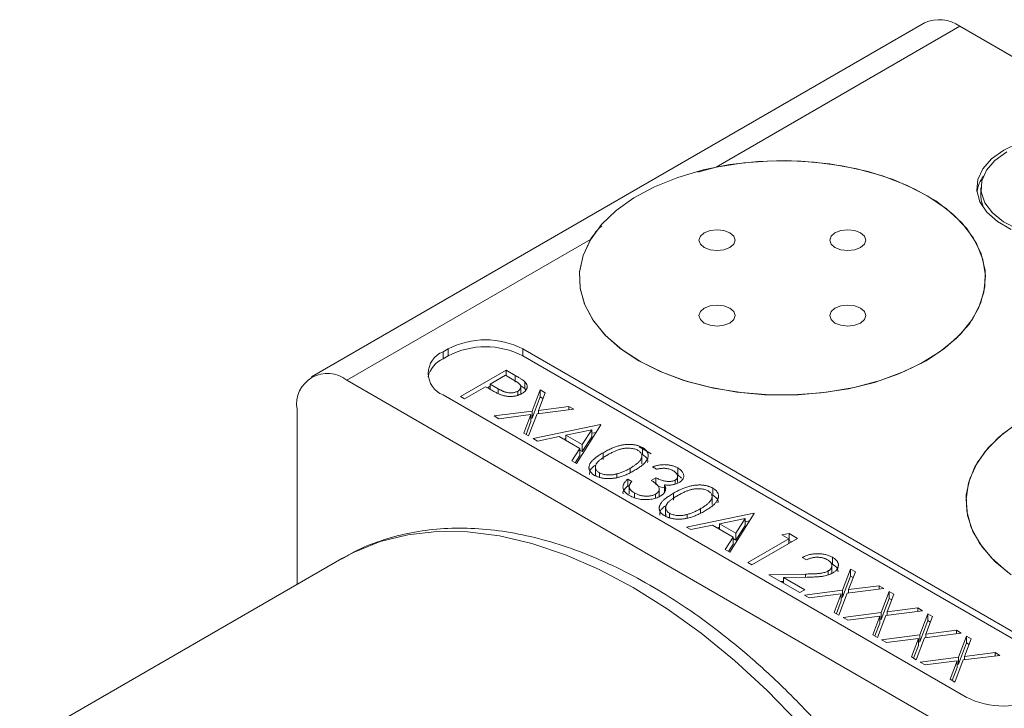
# Model space of a CAD drawing. Header units: inches. Extents: x 1.42 to 7.57, y 1.63 to 8.46.
# Tile 14 of 16: x 4.84 to 5.71, y 5.96 to 6.57. Entities that reach past the tile are written whole.
import ezdxf

# ---------------------------------------------------------------- set-up
doc = ezdxf.new("R2010")
doc.units = ezdxf.units.IN
doc.header["$MEASUREMENT"] = 0

msp = doc.modelspace()

# ---------------------------------------------------------------- linework, layer by layer
at = {"color": 7, "linetype": 'Continuous', "lineweight": 15}
for p, q in [((5.64172, 6.56976), (5.09796, 6.25585)), ((5.67297, 6.56667), (5.45677, 6.44186)), ((5.67297, 6.56667), (6.28055, 6.21592)), ((5.45677, 6.44186), (5.4405, 6.43727)), ((5.69174, 6.42343), (5.69174, 6.41628)), ((5.34541, 6.37757), (5.12921, 6.25276)), ((5.2191, 6.28057), (5.21468, 6.27802)), ((5.2191, 6.27444), (5.2191, 6.28057)), ((5.74943, 6.01268), (5.28539, 6.28057)), ((5.28539, 6.27444), (5.28539, 6.28057)), ((5.21468, 6.27189), (5.21468, 6.27802)), ((5.2191, 6.27444), (5.21468, 6.27189)), ((5.74943, 6.00656), (5.28539, 6.27444)), ((5.22997, 6.23834), (5.27048, 6.26173)), ((5.26996, 6.25723), (5.25646, 6.24944)), ((5.27737, 6.25295), (5.26996, 6.25723)), ((5.27048, 6.26173), (5.27843, 6.25714)), ((5.27048, 6.25693), (5.27048, 6.26173)), ((5.27843, 6.25102), (5.27843, 6.25714)), ((5.12921, 6.25276), (5.73679, 5.90201)), ((5.25231, 6.24704), (5.23361, 6.23624)), ((5.2552, 6.24536), (5.25231, 6.24704)), ((5.25397, 6.24607), (5.25646, 6.24751)), ((5.25646, 6.24944), (5.26346, 6.24529)), ((5.25646, 6.24466), (5.25646, 6.24944)), ((5.26346, 6.24107), (5.26346, 6.24529)), ((5.28357, 6.24005), (5.28357, 6.2477)), ((5.28705, 6.24534), (5.28705, 6.25146)), ((5.28705, 6.24534), (5.28792, 6.244)), ((5.21468, 6.23975), (5.67872, 5.97186)), ((5.23361, 6.23624), (5.22997, 6.23834)), ((5.2809, 6.23952), (5.2809, 6.24315)), ((5.29373, 6.22539), (5.30087, 6.24419)), ((5.29373, 6.21927), (5.30087, 6.23806)), ((5.30506, 6.24177), (5.2991, 6.22608)), ((5.30087, 6.24419), (5.30506, 6.24177)), ((5.30087, 6.23806), (5.30087, 6.24419)), ((5.30087, 6.23806), (5.30315, 6.23674)), ((5.2991, 6.22608), (5.32628, 6.22952)), ((5.32628, 6.22952), (5.33047, 6.2271)), ((5.32628, 6.22657), (5.32628, 6.22952)), ((5.08501, 6.22724), (5.08501, 6.07176)), ((5.25984, 6.2211), (5.29373, 6.22539)), ((5.26403, 6.21868), (5.25984, 6.2211)), ((5.29254, 6.22229), (5.26403, 6.21868)), ((5.28628, 6.20583), (5.29254, 6.22229)), ((5.29792, 6.22297), (5.29048, 6.20341)), ((5.29254, 6.21617), (5.29254, 6.22229)), ((5.29254, 6.21912), (5.29373, 6.21927)), ((5.29373, 6.21927), (5.29373, 6.22539)), ((5.33047, 6.2271), (5.29792, 6.22297)), ((5.2991, 6.22312), (5.2991, 6.22608)), ((5.28819, 6.20473), (5.29254, 6.21617)), ((5.29438, 6.20116), (5.3541, 6.21346)), ((5.35462, 6.21316), (5.33281, 6.17898)), ((5.3541, 6.21346), (5.35462, 6.21316)), ((5.3541, 6.21234), (5.3541, 6.21346)), ((5.29048, 6.20341), (5.28628, 6.20583)), ((5.31749, 6.20281), (5.29834, 6.19887)), ((5.33585, 6.19221), (5.31749, 6.20281)), ((5.34643, 6.20877), (5.32361, 6.20407)), ((5.32361, 6.19927), (5.32361, 6.20407)), ((5.32361, 6.20407), (5.33809, 6.19571)), ((5.33809, 6.19571), (5.34643, 6.20877)), ((5.33809, 6.18959), (5.34643, 6.20265)), ((5.34643, 6.20265), (5.34643, 6.20877)), ((5.34643, 6.20575), (5.35042, 6.20657)), ((5.29834, 6.19887), (5.29438, 6.20116)), ((5.32134, 6.20059), (5.32361, 6.20106)), ((5.33809, 6.18959), (5.33809, 6.19571)), ((5.38869, 6.19377), (5.3993, 6.18765)), ((5.39154, 6.18692), (5.39154, 6.19304)), ((5.32886, 6.18126), (5.33585, 6.19221)), ((5.33171, 6.17961), (5.33585, 6.18609)), ((5.33585, 6.18609), (5.33585, 6.19221)), ((5.33585, 6.19088), (5.33809, 6.18959)), ((5.35668, 6.18244), (5.35668, 6.18856)), ((5.39096, 6.1787), (5.39096, 6.18636)), ((5.33281, 6.17898), (5.32886, 6.18126)), ((5.34973, 6.17667), (5.34973, 6.16902)), ((5.40396, 6.17388), (5.40033, 6.17598)), ((5.35323, 6.16667), (5.35323, 6.17079)), ((5.36887, 6.16652), (5.36887, 6.16978)), ((5.38059, 6.17085), (5.38059, 6.17478)), ((5.42268, 6.16209), (5.42268, 6.1682)), ((5.42278, 6.16889), (5.42278, 6.17501)), ((5.42278, 6.16889), (5.42612, 6.16606)), ((5.37851, 6.16518), (5.38215, 6.16308)), ((5.37851, 6.15906), (5.37851, 6.16518)), ((5.37851, 6.15906), (5.37968, 6.15838)), ((5.37968, 6.15856), (5.37968, 6.15243)), ((5.37972, 6.1519), (5.37972, 6.15802)), ((5.39929, 6.16398), (5.40344, 6.16638)), ((5.40344, 6.16026), (5.40344, 6.16638)), ((5.41102, 6.1539), (5.41102, 6.16003)), ((5.42046, 6.16062), (5.42046, 6.16421)), ((5.37982, 6.15242), (5.37972, 6.1519)), ((5.3843, 6.14866), (5.3843, 6.15285)), ((5.40318, 6.14855), (5.40318, 6.15184)), ((5.40626, 6.14949), (5.40626, 6.15715)), ((5.41901, 6.14646), (5.41901, 6.15258)), ((5.45329, 6.14272), (5.45329, 6.15038)), ((5.45386, 6.15094), (5.45386, 6.15706)), ((5.41205, 6.14069), (5.41205, 6.13304)), ((5.41555, 6.13069), (5.41555, 6.13481)), ((5.43045, 6.12261), (5.49018, 6.1349)), ((5.4312, 6.13054), (5.4312, 6.1338)), ((5.44292, 6.13487), (5.44292, 6.1388)), ((5.4907, 6.1346), (5.46889, 6.10042)), ((5.49018, 6.1349), (5.4907, 6.1346)), ((5.49018, 6.13379), (5.49018, 6.1349)), ((5.45356, 6.12426), (5.43442, 6.12032)), ((5.47193, 6.11365), (5.45356, 6.12426)), ((5.4825, 6.13022), (5.45969, 6.12552)), ((5.45969, 6.12552), (5.47417, 6.11716)), ((5.45969, 6.12072), (5.45969, 6.12552)), ((5.47417, 6.11716), (5.4825, 6.13022)), ((5.47417, 6.11104), (5.4825, 6.12409)), ((5.4825, 6.12409), (5.4825, 6.13022)), ((5.4825, 6.1272), (5.4865, 6.12802)), ((5.43442, 6.12032), (5.43045, 6.12261)), ((5.45742, 6.12203), (5.45969, 6.1225)), ((5.47417, 6.11104), (5.47417, 6.11716)), ((5.51511, 6.11571), (5.52164, 6.11674)), ((5.52134, 6.11211), (5.51511, 6.11571)), ((5.52164, 6.11674), (5.52913, 6.11241)), ((5.52164, 6.11061), (5.52164, 6.11674)), ((5.46493, 6.1027), (5.47193, 6.11365)), ((5.46779, 6.10105), (5.47193, 6.10753)), ((5.47193, 6.10753), (5.47193, 6.11365)), ((5.47193, 6.11233), (5.47417, 6.11104)), ((5.48499, 6.09113), (5.52134, 6.11211)), ((5.52913, 6.11241), (5.48862, 6.08903)), ((5.52134, 6.10792), (5.52134, 6.11211)), ((5.52134, 6.11057), (5.52164, 6.11061)), ((5.52164, 6.11061), (5.52383, 6.10935)), ((5.46889, 6.10042), (5.46493, 6.1027)), ((5.12469, 6.09467), (4.839, 5.92974)), ((5.48862, 6.08903), (5.48499, 6.09113)), ((5.53692, 6.09352), (5.53329, 6.09562)), ((5.55948, 6.08139), (5.55948, 6.08905)), ((5.56, 6.08967), (5.56, 6.09579)), ((5.50368, 6.08033), (5.53616, 6.08094)), ((5.53121, 6.06444), (5.50368, 6.08033)), ((5.53616, 6.07809), (5.53616, 6.08094)), ((5.55624, 6.0802), (5.55624, 6.08369)), ((5.569, 6.06648), (5.57614, 6.08528)), ((5.58033, 6.08286), (5.57437, 6.06717)), ((5.57614, 6.08528), (5.58033, 6.08286)), ((5.57614, 6.07915), (5.57614, 6.08528)), ((5.51396, 6.0744), (5.51651, 6.07445)), ((5.53747, 6.07812), (5.51651, 6.07772)), ((5.51651, 6.07772), (5.53537, 6.06684)), ((5.51651, 6.07293), (5.51651, 6.07772)), ((5.569, 6.06036), (5.57614, 6.07915)), ((5.57437, 6.06717), (5.60155, 6.07061)), ((5.57614, 6.07915), (5.57842, 6.07783)), ((5.60155, 6.07061), (5.60574, 6.06819)), ((5.60155, 6.06766), (5.60155, 6.07061)), ((5.53537, 6.06684), (5.53121, 6.06444)), ((5.53511, 6.06219), (5.569, 6.06648)), ((5.5393, 6.05977), (5.53511, 6.06219)), ((5.56781, 6.06338), (5.5393, 6.05977)), ((5.56155, 6.04692), (5.56781, 6.06338)), ((5.57319, 6.06406), (5.56575, 6.0445)), ((5.56781, 6.05726), (5.56781, 6.06338)), ((5.569, 6.06036), (5.569, 6.06648)), ((5.60574, 6.06819), (5.57319, 6.06406)), ((5.57437, 6.06421), (5.57437, 6.06717)), ((5.60327, 6.04669), (5.61042, 6.06549)), ((5.61461, 6.06307), (5.60865, 6.04738)), ((5.61042, 6.06549), (5.61461, 6.06307)), ((5.61042, 6.05937), (5.61042, 6.06549)), ((5.56346, 6.04582), (5.56781, 6.05726)), ((5.56781, 6.06021), (5.569, 6.06036)), ((5.60327, 6.04057), (5.61042, 6.05937)), ((5.61042, 6.05937), (5.6127, 6.05805)), ((5.56575, 6.0445), (5.56155, 6.04692)), ((5.56939, 6.0424), (5.60327, 6.04669)), ((5.60327, 6.04057), (5.60327, 6.04669)), ((5.64002, 6.0484), (5.60747, 6.04427)), ((5.60865, 6.04738), (5.63582, 6.05082)), ((5.60865, 6.04442), (5.60865, 6.04738)), ((5.63582, 6.05082), (5.64002, 6.0484)), ((5.63582, 6.04787), (5.63582, 6.05082)), ((5.63755, 6.02691), (5.64469, 6.0457)), ((5.64469, 6.0457), (5.64889, 6.04328)), ((5.64469, 6.03958), (5.64469, 6.0457)), ((5.57358, 6.03998), (5.56939, 6.0424)), ((5.60209, 6.04359), (5.57358, 6.03998)), ((5.59583, 6.02714), (5.60209, 6.04359)), ((5.59774, 6.02603), (5.60209, 6.03747)), ((5.60747, 6.04427), (5.60003, 6.02471)), ((5.60209, 6.03747), (5.60209, 6.04359)), ((5.60209, 6.04042), (5.60327, 6.04057)), ((5.63755, 6.02078), (5.64469, 6.03958)), ((5.64889, 6.04328), (5.64293, 6.02759)), ((5.64469, 6.03958), (5.64698, 6.03826)), ((5.60003, 6.02471), (5.59583, 6.02714)), ((5.60366, 6.02261), (5.63755, 6.02691)), ((5.63755, 6.02078), (5.63755, 6.02691)), ((5.6743, 6.02861), (5.64175, 6.02448)), ((5.64293, 6.02759), (5.6701, 6.03103)), ((5.64293, 6.02463), (5.64293, 6.02759)), ((5.6701, 6.03103), (5.6743, 6.02861)), ((5.6701, 6.02808), (5.6701, 6.03103)), ((5.60786, 6.02019), (5.60366, 6.02261)), ((5.63637, 6.0238), (5.60786, 6.02019)), ((5.63011, 6.00735), (5.63637, 6.0238)), ((5.64175, 6.02448), (5.63431, 6.00492)), ((5.63637, 6.01768), (5.63637, 6.0238)), ((5.63637, 6.02063), (5.63755, 6.02078)), ((5.67183, 6.00712), (5.67897, 6.02591)), ((5.67183, 6.00099), (5.67897, 6.01979)), ((5.68317, 6.02349), (5.6772, 6.0078)), ((5.67897, 6.02591), (5.68317, 6.02349)), ((5.67897, 6.01979), (5.67897, 6.02591)), ((5.67897, 6.01979), (5.68126, 6.01847)), ((5.63202, 6.00624), (5.63637, 6.01768)), ((5.6772, 6.0078), (5.70438, 6.01124)), ((5.70438, 6.01124), (5.70858, 6.00882)), ((5.70438, 6.00829), (5.70438, 6.01124)), ((5.63431, 6.00492), (5.63011, 6.00735)), ((5.63794, 6.00283), (5.67183, 6.00712)), ((5.64214, 6.0004), (5.63794, 6.00283)), ((5.67065, 6.00402), (5.64214, 6.0004)), ((5.66439, 5.98756), (5.67065, 6.00402)), ((5.67603, 6.0047), (5.66859, 5.98514)), ((5.67065, 5.99789), (5.67065, 6.00402)), ((5.67065, 6.00084), (5.67183, 6.00099)), ((5.67183, 6.00099), (5.67183, 6.00712)), ((5.70858, 6.00882), (5.67603, 6.0047)), ((5.6772, 6.00484), (5.6772, 6.0078)), ((5.6663, 5.98646), (5.67065, 5.99789)), ((5.66859, 5.98514), (5.66439, 5.98756))]:
    msp.add_line(p, q, dxfattribs=at)
at = {"color": 7, "linetype": 'Continuous', "lineweight": 15, "flags": 128}
for points in [[(5.71206, 6.45698), (5.70125, 6.44927), (5.69345, 6.44043), (5.689, 6.43085), (5.6881, 6.42094), (5.69079, 6.41115), (5.69695, 6.40189), (5.70631, 6.39357), (5.71845, 6.38655)], [(5.71471, 6.45544), (5.70409, 6.44781), (5.69655, 6.43904), (5.69246, 6.42954), (5.692, 6.41975), (5.69519, 6.41014), (5.7019, 6.40114), (5.71179, 6.39319), (5.72442, 6.38665)], [(5.72541, 6.46322), (5.71206, 6.45698)], [(5.34541, 6.37757), (5.3388, 6.36337), (5.33574, 6.34877), (5.33627, 6.33407), (5.34039, 6.31955), (5.34801, 6.30552), (5.35899, 6.29225), (5.3731, 6.28001), (5.39006, 6.26904), (5.40953, 6.25956), (5.43112, 6.25176), (5.45441, 6.24579), (5.47891, 6.24178), (5.50415, 6.23981), (5.52963, 6.23991), (5.55482, 6.24209), (5.57923, 6.24629), (5.60236, 6.25245), (5.62377, 6.26042), (5.64301, 6.27006), (5.6597, 6.28116), (5.67351, 6.29352), (5.68417, 6.30687), (5.69145, 6.32097), (5.69522, 6.33551), (5.6954, 6.35021), (5.69198, 6.36479), (5.68504, 6.37893), (5.6747, 6.39237), (5.66119, 6.40484), (5.64477, 6.41608), (5.62576, 6.42587), (5.60455, 6.43402), (5.58157, 6.44035), (5.55726, 6.44475), (5.53213, 6.44713), (5.50666, 6.44744), (5.48137, 6.44567), (5.45677, 6.44186)], [(5.38827, 6.27006), (5.40724, 6.26054), (5.42831, 6.25264), (5.45109, 6.24651), (5.47512, 6.24226), (5.49994, 6.24), (5.52507, 6.23974), (5.55001, 6.24151), (5.57428, 6.24526), (5.59741, 6.25093), (5.61896, 6.2584), (5.63848, 6.26753), (5.65562, 6.27814), (5.67004, 6.29003), (5.68145, 6.30295), (5.68963, 6.31667), (5.69442, 6.33091), (5.69574, 6.3454), (5.69355, 6.35985), (5.68789, 6.37399), (5.67889, 6.38753), (5.66671, 6.40022), (5.65158, 6.4118), (5.63381, 6.42206), (5.61374, 6.43079), (5.59176, 6.43782), (5.5683, 6.44302), (5.54382, 6.44629), (5.51878, 6.44755), (5.49369, 6.44679), (5.46902, 6.44402), (5.44526, 6.4393), (5.42287, 6.43271), (5.40228, 6.42439), (5.3839, 6.4145), (5.36809, 6.40323), (5.35515, 6.39079), (5.34533, 6.37744), (5.33882, 6.36342), (5.33576, 6.34903), (5.3362, 6.33452), (5.34013, 6.32019), (5.34748, 6.30632), (5.3581, 6.29317), (5.37179, 6.281), (5.38827, 6.27006)], [(5.69174, 6.41628), (5.692, 6.41261), (5.69387, 6.40581)], [(5.4463, 6.3705), (5.45151, 6.36849), (5.45766, 6.36778), (5.4638, 6.36849), (5.46901, 6.3705), (5.4725, 6.37351), (5.47372, 6.37706), (5.4725, 6.3806), (5.46901, 6.38361), (5.4638, 6.38562), (5.45766, 6.38633), (5.45151, 6.38562), (5.4463, 6.38361), (5.44282, 6.3806), (5.44159, 6.37706), (5.44282, 6.37351), (5.4463, 6.3705)], [(5.56226, 6.3705), (5.56748, 6.36849), (5.57362, 6.36778), (5.57977, 6.36849), (5.58498, 6.3705), (5.58846, 6.37351), (5.58968, 6.37706), (5.58846, 6.3806), (5.58498, 6.38361), (5.57977, 6.38562), (5.57362, 6.38633), (5.56748, 6.38562), (5.56226, 6.38361), (5.55878, 6.3806), (5.55756, 6.37706), (5.55878, 6.37351), (5.56226, 6.3705)], [(5.4463, 6.30355), (5.45151, 6.30154), (5.45766, 6.30084), (5.4638, 6.30154), (5.46901, 6.30355), (5.4725, 6.30656), (5.47372, 6.31011), (5.4725, 6.31366), (5.46901, 6.31667), (5.4638, 6.31868), (5.45766, 6.31938), (5.45151, 6.31868), (5.4463, 6.31667), (5.44282, 6.31366), (5.44159, 6.31011), (5.44282, 6.30656), (5.4463, 6.30355)], [(5.56226, 6.30355), (5.56748, 6.30154), (5.57362, 6.30084), (5.57977, 6.30154), (5.58498, 6.30355), (5.58846, 6.30656), (5.58968, 6.31011), (5.58846, 6.31366), (5.58498, 6.31667), (5.57977, 6.31868), (5.57362, 6.31938), (5.56748, 6.31868), (5.56226, 6.31667), (5.55878, 6.31366), (5.55756, 6.31011), (5.55878, 6.30656), (5.56226, 6.30355)], [(5.7186, 6.08017), (5.70419, 6.09205), (5.69278, 6.10497), (5.6846, 6.11869), (5.6798, 6.13293), (5.67849, 6.14742), (5.68068, 6.16187), (5.68633, 6.17601), (5.69534, 6.18955), (5.70752, 6.20224), (5.72264, 6.21382)], [(5.72685, 6.21652), (5.71104, 6.20525), (5.69809, 6.19281), (5.68827, 6.17946), (5.68177, 6.16545), (5.67871, 6.15105), (5.67915, 6.13654), (5.68308, 6.12221), (5.69043, 6.10834), (5.70105, 6.09519), (5.71473, 6.08303)]]:
    msp.add_lwpolyline(points, dxfattribs=at)
at = {"color": 8, "linetype": 'Continuous', "lineweight": 15, "flags": 128}
msp.add_lwpolyline([(5.53012, 5.94871), (5.50196, 5.97765), (5.473, 6.00433), (5.44342, 6.02856), (5.41343, 6.05019), (5.38323, 6.06907), (5.35304, 6.08506), (5.32305, 6.09805), (5.29347, 6.10797), (5.2645, 6.11473), (5.23635, 6.1183), (5.2092, 6.11864), (5.18324, 6.11577), (5.15864, 6.10969), (5.13558, 6.10044), (5.12469, 6.09467)], dxfattribs=at)
at = {"color": 7, "linetype": 'Continuous', "lineweight": 15}
for centre, radius, start, end in [((5.65466, 6.54111), 0.03144, 54.3825, 114.307), ((5.72037, 6.41509), 0.0325, 144.64063, 171.57794), ((5.25224, 6.2166), 0.07205, 62.60968, 117.39032), ((5.25224, 6.21047), 0.07205, 62.60968, 117.39032), ((5.22528, 6.24939), 0.02488, 115.23011, 165.01362), ((5.22194, 6.25888), 0.02047, 110.7834, 249.21664), ((5.11195, 6.23161), 0.02729, 50.79674, 189.21401), ((5.71186, 6.03583), 0.07205, 242.60964, 297.39034)]:
    msp.add_arc(centre, radius, start, end, dxfattribs=at)
for points, knots in [([(5.35531, 6.38958), (5.35479, 6.38913), (5.35062, 6.38548), (5.34784, 6.38126), (5.34541, 6.37757)], [0, 0, 0, 0, 0.1249009, 1, 1, 1, 1]), ([(5.27843, 6.25714), (5.27898, 6.25683), (5.28002, 6.25622), (5.28149, 6.25533), (5.2828, 6.25452), (5.28396, 6.25378), (5.28497, 6.25311), (5.28581, 6.2525), (5.28651, 6.25197), (5.28688, 6.25162), (5.28705, 6.25146)], [0, 0, 0, 0, 0.176956, 0.339055, 0.486318, 0.618781, 0.735619, 0.838742, 0.926457, 1, 1, 1, 1]), ([(5.26618, 6.23979), (5.26588, 6.23991), (5.2652, 6.24016), (5.26415, 6.24061), (5.26297, 6.24117), (5.26167, 6.24182), (5.26024, 6.24256), (5.25867, 6.2434), (5.25697, 6.24435), (5.25581, 6.24502), (5.2552, 6.24536)], [0, 0, 0, 0, 0.0751731, 0.1647463, 0.2680169, 0.3859119, 0.5177895, 0.663691, 0.8244132, 1, 1, 1, 1]), ([(5.26346, 6.24529), (5.26381, 6.24509), (5.26448, 6.2447), (5.26549, 6.24417), (5.26644, 6.24369), (5.26734, 6.24326), (5.2682, 6.24289), (5.26899, 6.24256), (5.26976, 6.2423), (5.27068, 6.24202), (5.27184, 6.24178), (5.27324, 6.24159), (5.27465, 6.24157), (5.27604, 6.24165), (5.2774, 6.24185), (5.27868, 6.24217), (5.27986, 6.2426), (5.28055, 6.24297), (5.2809, 6.24315)], [0, 0, 0, 0, 0.072538, 0.140034, 0.202496, 0.260575, 0.313228, 0.361583, 0.404878, 0.444127, 0.5164, 0.586507, 0.655085, 0.724384, 0.793974, 0.861638, 0.930111, 1, 1, 1, 1]), ([(5.2809, 6.24315), (5.28121, 6.24335), (5.28183, 6.24374), (5.28256, 6.24441), (5.2831, 6.24514), (5.28344, 6.24592), (5.2836, 6.24672), (5.28355, 6.24751), (5.28328, 6.24829), (5.28288, 6.24892), (5.28242, 6.24943), (5.28199, 6.24984), (5.28145, 6.25029), (5.28082, 6.25077), (5.2801, 6.25127), (5.27928, 6.25181), (5.27837, 6.25238), (5.27771, 6.25276), (5.27737, 6.25295)], [0, 0, 0, 0, 0.070044, 0.139238, 0.208197, 0.279173, 0.349987, 0.418354, 0.48761, 0.557411, 0.59533, 0.637964, 0.685913, 0.738185, 0.796103, 0.858517, 0.926658, 1, 1, 1, 1]), ([(5.28327, 6.24809), (5.28334, 6.24804), (5.28475, 6.2472), (5.28593, 6.24624), (5.28705, 6.24534)], [0, 0, 0, 0, 0.052754, 1, 1, 1, 1]), ([(5.28705, 6.25146), (5.28725, 6.25126), (5.28765, 6.25085), (5.28815, 6.25022), (5.28855, 6.24957), (5.28886, 6.24892), (5.28906, 6.24825), (5.28917, 6.24757), (5.28919, 6.24689), (5.28911, 6.2462), (5.28894, 6.2455), (5.28864, 6.24482), (5.28823, 6.24416), (5.28773, 6.2435), (5.28709, 6.24287), (5.28635, 6.24225), (5.28551, 6.24164), (5.28487, 6.24126), (5.28455, 6.24106)], [0, 0, 0, 0, 0.062481, 0.12349, 0.183411, 0.243153, 0.302127, 0.36171, 0.421842, 0.482932, 0.544552, 0.605681, 0.66768, 0.729984, 0.794551, 0.860346, 0.928907, 1, 1, 1, 1]), ([(5.28455, 6.24106), (5.28421, 6.24087), (5.28355, 6.2405), (5.28248, 6.24002), (5.28142, 6.23958), (5.28031, 6.23922), (5.27918, 6.23893), (5.27804, 6.23869), (5.27687, 6.23852), (5.27568, 6.23842), (5.27448, 6.23837), (5.27328, 6.23839), (5.27209, 6.23847), (5.27089, 6.23861), (5.26971, 6.23882), (5.26852, 6.23908), (5.26734, 6.23941), (5.26657, 6.23966), (5.26618, 6.23979)], [0, 0, 0, 0, 0.070119, 0.137192, 0.202016, 0.264631, 0.326117, 0.38601, 0.445812, 0.505298, 0.564633, 0.624283, 0.683902, 0.743953, 0.805388, 0.868388, 0.933084, 1, 1, 1, 1]), ([(5.35668, 6.18856), (5.35734, 6.18893), (5.35861, 6.18966), (5.36053, 6.19067), (5.36239, 6.19159), (5.36418, 6.19241), (5.36591, 6.19314), (5.36759, 6.19376), (5.36921, 6.1943), (5.37077, 6.19474), (5.37229, 6.1951), (5.37378, 6.19539), (5.37526, 6.19561), (5.37671, 6.19578), (5.37814, 6.19587), (5.37954, 6.19592), (5.38092, 6.19588), (5.38228, 6.19579), (5.3836, 6.19563), (5.38488, 6.19543), (5.38612, 6.19517), (5.3873, 6.19485), (5.38844, 6.19448), (5.38953, 6.19406), (5.39057, 6.19358), (5.39121, 6.19323), (5.39154, 6.19304)], [0, 0, 0, 0, 0.068595, 0.133246, 0.194313, 0.251279, 0.304513, 0.354235, 0.400481, 0.443411, 0.484015, 0.523252, 0.561042, 0.5979, 0.633518, 0.668314, 0.702496, 0.736685, 0.770293, 0.803437, 0.835913, 0.86846, 0.900847, 0.933467, 0.966258, 1, 1, 1, 1]), ([(5.39154, 6.19304), (5.39186, 6.19285), (5.39249, 6.19248), (5.39332, 6.19187), (5.39407, 6.19123), (5.39472, 6.19057), (5.39528, 6.18988), (5.39574, 6.18915), (5.39612, 6.18841), (5.39638, 6.18763), (5.39656, 6.18683), (5.39661, 6.18602), (5.39655, 6.18519), (5.39639, 6.18434), (5.3961, 6.18347), (5.39572, 6.18259), (5.39519, 6.18169), (5.39459, 6.18077), (5.39382, 6.17983), (5.39292, 6.17887), (5.39185, 6.17789), (5.39063, 6.17689), (5.38925, 6.17586), (5.38772, 6.17481), (5.38602, 6.17374), (5.38483, 6.17303), (5.38421, 6.17267)], [0, 0, 0, 0, 0.033788, 0.067194, 0.099862, 0.132567, 0.165151, 0.197913, 0.231319, 0.265083, 0.299255, 0.334399, 0.369943, 0.406284, 0.444064, 0.482998, 0.523354, 0.565537, 0.609613, 0.656391, 0.705885, 0.758325, 0.813832, 0.872795, 0.934722, 1, 1, 1, 1]), ([(5.34895, 6.16846), (5.34864, 6.16865), (5.34802, 6.16902), (5.34719, 6.16962), (5.34646, 6.17024), (5.34583, 6.1709), (5.34527, 6.17157), (5.34483, 6.17228), (5.34447, 6.17301), (5.3442, 6.17377), (5.34404, 6.17455), (5.34398, 6.17534), (5.34405, 6.17615), (5.34423, 6.17697), (5.34451, 6.17781), (5.3449, 6.17867), (5.3454, 6.17954), (5.34602, 6.18043), (5.34679, 6.18134), (5.3477, 6.18228), (5.34881, 6.18325), (5.35006, 6.18425), (5.35147, 6.18529), (5.35305, 6.18636), (5.3548, 6.18746), (5.35604, 6.18819), (5.35668, 6.18856)], [0, 0, 0, 0, 0.033787, 0.066622, 0.099285, 0.131361, 0.163585, 0.196104, 0.228902, 0.262158, 0.295991, 0.330218, 0.36506, 0.400951, 0.43762, 0.475708, 0.515381, 0.556414, 0.599765, 0.646424, 0.696431, 0.749782, 0.806573, 0.867436, 0.931887, 1, 1, 1, 1]), ([(5.36034, 6.18647), (5.3598, 6.18616), (5.35875, 6.18555), (5.35729, 6.18463), (5.35597, 6.18375), (5.35477, 6.18292), (5.35373, 6.18211), (5.35282, 6.18134), (5.35205, 6.18061), (5.35142, 6.17991), (5.35092, 6.17923), (5.3505, 6.17857), (5.35016, 6.17792), (5.34993, 6.17727), (5.34978, 6.17663), (5.34971, 6.176), (5.34975, 6.17538), (5.3499, 6.17458), (5.35027, 6.17362), (5.35099, 6.17256), (5.35196, 6.1716), (5.3528, 6.17106), (5.35323, 6.17079)], [0, 0, 0, 0, 0.072951, 0.141584, 0.205926, 0.265301, 0.320597, 0.371817, 0.41879, 0.461699, 0.502134, 0.540804, 0.578181, 0.614297, 0.649678, 0.684299, 0.718359, 0.752081, 0.817652, 0.879722, 0.939966, 1, 1, 1, 1]), ([(5.38751, 6.19058), (5.38703, 6.19082), (5.38609, 6.19131), (5.38443, 6.19188), (5.38259, 6.19228), (5.38094, 6.1925), (5.37956, 6.1926), (5.37849, 6.19261), (5.3774, 6.19257), (5.3763, 6.19248), (5.37519, 6.19234), (5.37405, 6.19216), (5.3729, 6.19191), (5.37172, 6.19162), (5.37051, 6.19126), (5.36925, 6.19082), (5.36791, 6.1903), (5.36652, 6.18969), (5.36506, 6.189), (5.36354, 6.18823), (5.36194, 6.18739), (5.36088, 6.18678), (5.36034, 6.18647)], [0, 0, 0, 0, 0.060387, 0.120883, 0.182755, 0.247811, 0.281299, 0.315088, 0.349702, 0.384857, 0.420966, 0.458511, 0.497175, 0.537602, 0.580503, 0.627468, 0.678388, 0.733983, 0.793747, 0.857714, 0.926698, 1, 1, 1, 1]), ([(5.38059, 6.17478), (5.38107, 6.17506), (5.38201, 6.17562), (5.38336, 6.17645), (5.38456, 6.17729), (5.38569, 6.1781), (5.38667, 6.1789), (5.38758, 6.17967), (5.38835, 6.18045), (5.38903, 6.1812), (5.38959, 6.18194), (5.39006, 6.18266), (5.39044, 6.18337), (5.39071, 6.18405), (5.3909, 6.18472), (5.39097, 6.18537), (5.39096, 6.186), (5.3908, 6.18681), (5.39042, 6.18776), (5.38974, 6.18882), (5.38876, 6.18977), (5.38793, 6.19031), (5.38751, 6.19058)], [0, 0, 0, 0, 0.065681, 0.128486, 0.188175, 0.245106, 0.299448, 0.350823, 0.399942, 0.446672, 0.491255, 0.533376, 0.573853, 0.612526, 0.649597, 0.685532, 0.720106, 0.753838, 0.818925, 0.880493, 0.940311, 1, 1, 1, 1]), ([(5.39154, 6.18692), (5.39261, 6.18618), (5.39475, 6.18469), (5.3966, 6.18219), (5.39618, 6.18058), (5.39601, 6.17994)], [0, 0, 0, 0, 0.375879, 0.751748, 1, 1, 1, 1]), ([(5.34459, 6.16916), (5.34459, 6.1705), (5.34459, 6.17339), (5.34748, 6.17576), (5.34903, 6.17704)], [0, 0, 0, 0, 0.462739, 1, 1, 1, 1]), ([(5.40033, 6.17598), (5.40083, 6.17616), (5.40182, 6.1765), (5.40337, 6.17693), (5.40488, 6.1773), (5.4064, 6.17757), (5.40791, 6.17778), (5.40942, 6.17789), (5.41092, 6.17794), (5.41241, 6.17789), (5.41387, 6.17779), (5.41528, 6.1776), (5.41666, 6.17734), (5.41799, 6.17702), (5.41926, 6.17662), (5.42049, 6.17615), (5.42168, 6.17562), (5.42241, 6.17522), (5.42278, 6.17501)], [0, 0, 0, 0, 0.072625, 0.141977, 0.208985, 0.273957, 0.336889, 0.398745, 0.460116, 0.520825, 0.580994, 0.640152, 0.698622, 0.757271, 0.816427, 0.876254, 0.937165, 1, 1, 1, 1]), ([(5.38421, 6.17267), (5.38358, 6.17232), (5.38236, 6.17163), (5.38052, 6.17065), (5.3787, 6.16978), (5.37694, 6.16898), (5.37521, 6.16828), (5.37352, 6.16767), (5.37188, 6.16713), (5.37026, 6.1667), (5.36868, 6.16635), (5.36713, 6.16605), (5.36561, 6.16582), (5.36411, 6.16566), (5.36264, 6.16556), (5.36119, 6.16553), (5.35977, 6.16556), (5.35838, 6.16566), (5.35703, 6.16582), (5.35572, 6.16603), (5.35447, 6.1663), (5.35326, 6.16662), (5.3521, 6.167), (5.351, 6.16743), (5.34993, 6.16791), (5.34928, 6.16827), (5.34895, 6.16846)], [0, 0, 0, 0, 0.065063, 0.126773, 0.185516, 0.240765, 0.29298, 0.34225, 0.388919, 0.432776, 0.474628, 0.514775, 0.553606, 0.591426, 0.628028, 0.663804, 0.698984, 0.733591, 0.767628, 0.801208, 0.834264, 0.866981, 0.89972, 0.932702, 0.966176, 1, 1, 1, 1]), ([(5.35013, 6.16975), (5.34997, 6.16939), (5.34968, 6.16876), (5.3501, 6.16815), (5.35028, 6.16788)], [0, 0, 0, 0, 0.5620768, 1, 1, 1, 1]), ([(5.35323, 6.17079), (5.35369, 6.17054), (5.35463, 6.17004), (5.35629, 6.16949), (5.3581, 6.16907), (5.35974, 6.16886), (5.3611, 6.16877), (5.36216, 6.16876), (5.36323, 6.1688), (5.36433, 6.16889), (5.36545, 6.16903), (5.36658, 6.16923), (5.36773, 6.16948), (5.36849, 6.16968), (5.36887, 6.16978)], [0, 0, 0, 0, 0.112813, 0.225394, 0.339595, 0.459675, 0.521735, 0.583926, 0.648174, 0.713881, 0.781004, 0.851451, 0.924051, 1, 1, 1, 1]), ([(5.36887, 6.16978), (5.36936, 6.16992), (5.37034, 6.1702), (5.3718, 6.17068), (5.37324, 6.17122), (5.37471, 6.17181), (5.37617, 6.17247), (5.37765, 6.17318), (5.37913, 6.17395), (5.3801, 6.1745), (5.38059, 6.17478)], [0, 0, 0, 0, 0.1105883, 0.2245418, 0.3425035, 0.4643241, 0.590756, 0.7222275, 0.8588428, 1, 1, 1, 1]), ([(5.41867, 6.17259), (5.41819, 6.17284), (5.41726, 6.17334), (5.41568, 6.17394), (5.41404, 6.17438), (5.41259, 6.17461), (5.41139, 6.1747), (5.41045, 6.17472), (5.40947, 6.17471), (5.40845, 6.17462), (5.40738, 6.17452), (5.40628, 6.17435), (5.40513, 6.17414), (5.40436, 6.17397), (5.40396, 6.17388)], [0, 0, 0, 0, 0.122712, 0.239685, 0.351816, 0.463766, 0.520818, 0.579448, 0.640604, 0.705298, 0.773634, 0.844669, 0.920057, 1, 1, 1, 1]), ([(5.42046, 6.16421), (5.42067, 6.16434), (5.42108, 6.16459), (5.42157, 6.16501), (5.42199, 6.16546), (5.42232, 6.16594), (5.42253, 6.16644), (5.42266, 6.16698), (5.42269, 6.16755), (5.42262, 6.16813), (5.42249, 6.16873), (5.42223, 6.16932), (5.42188, 6.16989), (5.42143, 6.17046), (5.42088, 6.17101), (5.42024, 6.17155), (5.4195, 6.17208), (5.41895, 6.17242), (5.41867, 6.17259)], [0, 0, 0, 0, 0.055275, 0.109966, 0.163247, 0.218076, 0.273301, 0.330909, 0.390995, 0.454176, 0.518862, 0.583311, 0.648517, 0.715031, 0.782502, 0.852323, 0.924928, 1, 1, 1, 1]), ([(5.42278, 6.17501), (5.42329, 6.1747), (5.4243, 6.17408), (5.42555, 6.17302), (5.42658, 6.1719), (5.42736, 6.17072), (5.42789, 6.16952), (5.42813, 6.16831), (5.42808, 6.16712), (5.42776, 6.16596), (5.42717, 6.16486), (5.42638, 6.16384), (5.42536, 6.16291), (5.42451, 6.16237), (5.42408, 6.16211)], [0, 0, 0, 0, 0.090254, 0.17854, 0.266093, 0.354631, 0.441886, 0.525747, 0.608114, 0.690197, 0.770821, 0.848326, 0.924012, 1, 1, 1, 1]), ([(5.37436, 6.15201), (5.37431, 6.15217), (5.37384, 6.15349), (5.37543, 6.15603), (5.37749, 6.15805), (5.37851, 6.15906)], [0, 0, 0, 0, 0.062332, 0.530686, 1, 1, 1, 1]), ([(5.38008, 6.15049), (5.37966, 6.15074), (5.37883, 6.15125), (5.37771, 6.15205), (5.37676, 6.15288), (5.37595, 6.15373), (5.37529, 6.1546), (5.37478, 6.1555), (5.37442, 6.15642), (5.37422, 6.15736), (5.37417, 6.15832), (5.3743, 6.15928), (5.37458, 6.16026), (5.37504, 6.16123), (5.37565, 6.16222), (5.37645, 6.16321), (5.37739, 6.16421), (5.37813, 6.16485), (5.37851, 6.16518)], [0, 0, 0, 0, 0.065541, 0.128963, 0.190377, 0.250092, 0.308548, 0.366398, 0.424542, 0.48317, 0.542243, 0.601739, 0.662506, 0.724856, 0.789128, 0.856346, 0.926295, 1, 1, 1, 1]), ([(5.38215, 6.16308), (5.38193, 6.16285), (5.38151, 6.16239), (5.38095, 6.16171), (5.38051, 6.16104), (5.38016, 6.1604), (5.37989, 6.15977), (5.37974, 6.15917), (5.37966, 6.15859), (5.3797, 6.15821), (5.37972, 6.15802)], [0, 0, 0, 0, 0.1497704, 0.2913164, 0.4259664, 0.5521596, 0.6715274, 0.7861216, 0.8953251, 1, 1, 1, 1]), ([(5.37972, 6.15802), (5.37978, 6.15779), (5.37988, 6.15733), (5.38017, 6.15664), (5.38056, 6.15597), (5.3811, 6.15532), (5.38172, 6.15468), (5.38247, 6.15405), (5.38332, 6.15343), (5.38397, 6.15305), (5.3843, 6.15285)], [0, 0, 0, 0, 0.118271, 0.236178, 0.355663, 0.475904, 0.600127, 0.728608, 0.861313, 1, 1, 1, 1]), ([(5.40318, 6.15184), (5.40354, 6.15207), (5.40426, 6.15252), (5.4051, 6.15332), (5.40572, 6.15419), (5.40611, 6.15513), (5.40629, 6.15611), (5.40624, 6.1571), (5.40591, 6.15809), (5.40545, 6.1589), (5.40494, 6.15957), (5.40445, 6.1601), (5.40383, 6.16067), (5.40313, 6.16127), (5.40233, 6.1619), (5.40141, 6.16257), (5.40039, 6.16327), (5.39967, 6.16374), (5.39929, 6.16398)], [0, 0, 0, 0, 0.066909, 0.133485, 0.201035, 0.271234, 0.34288, 0.413836, 0.485977, 0.56023, 0.599884, 0.644055, 0.691892, 0.744688, 0.801492, 0.862858, 0.929328, 1, 1, 1, 1]), ([(5.40344, 6.16638), (5.40395, 6.1661), (5.40495, 6.16554), (5.40659, 6.16483), (5.40824, 6.1642), (5.40994, 6.16371), (5.4116, 6.16332), (5.41319, 6.16307), (5.41468, 6.16296), (5.41606, 6.16298), (5.41733, 6.16313), (5.4185, 6.16338), (5.41956, 6.16374), (5.42016, 6.16406), (5.42046, 6.16421)], [0, 0, 0, 0, 0.110166, 0.215787, 0.318027, 0.417574, 0.51165, 0.596162, 0.672935, 0.74367, 0.810677, 0.874059, 0.936696, 1, 1, 1, 1]), ([(5.40344, 6.16026), (5.4059, 6.15891), (5.40865, 6.1574), (5.41222, 6.15718), (5.4126, 6.15716)], [0, 0, 0, 0, 0.892893, 1, 1, 1, 1]), ([(5.42408, 6.16211), (5.42364, 6.16187), (5.42278, 6.1614), (5.42133, 6.16082), (5.4198, 6.16037), (5.41819, 6.16004), (5.4165, 6.15985), (5.41473, 6.15978), (5.41289, 6.15983), (5.41165, 6.15996), (5.41102, 6.16003)], [0, 0, 0, 0, 0.128068, 0.250608, 0.37063, 0.490072, 0.610375, 0.734313, 0.863217, 1, 1, 1, 1]), ([(5.41102, 6.16003), (5.41124, 6.15966), (5.41168, 6.15893), (5.41204, 6.15779), (5.41216, 6.15664), (5.41202, 6.15588), (5.41195, 6.1555)], [0, 0, 0, 0, 0.2538796, 0.5030089, 0.7502911, 1, 1, 1, 1]), ([(5.41901, 6.15258), (5.41966, 6.15295), (5.42093, 6.15368), (5.42285, 6.15469), (5.42471, 6.15561), (5.42651, 6.15643), (5.42823, 6.15716), (5.42992, 6.15778), (5.43153, 6.15832), (5.43309, 6.15876), (5.43462, 6.15912), (5.43611, 6.15941), (5.43759, 6.15963), (5.43903, 6.1598), (5.44046, 6.15989), (5.44186, 6.15994), (5.44324, 6.1599), (5.4446, 6.15981), (5.44593, 6.15965), (5.44721, 6.15945), (5.44844, 6.15919), (5.44962, 6.15887), (5.45077, 6.1585), (5.45186, 6.15808), (5.4529, 6.1576), (5.45354, 6.15725), (5.45386, 6.15706)], [0, 0, 0, 0, 0.068595, 0.133246, 0.194313, 0.251279, 0.304513, 0.354235, 0.400481, 0.443411, 0.484015, 0.523252, 0.561042, 0.5979, 0.633518, 0.668314, 0.702496, 0.736685, 0.770293, 0.803437, 0.835913, 0.86846, 0.900847, 0.933467, 0.966258, 1, 1, 1, 1]), ([(5.40717, 6.14994), (5.40658, 6.14963), (5.40541, 6.149), (5.40337, 6.14825), (5.40116, 6.14764), (5.39878, 6.1472), (5.39632, 6.14693), (5.39383, 6.14686), (5.39135, 6.14699), (5.38889, 6.14733), (5.3865, 6.14784), (5.38423, 6.14855), (5.38204, 6.14942), (5.38074, 6.15013), (5.38008, 6.15049)], [0, 0, 0, 0, 0.079648, 0.158922, 0.239619, 0.322609, 0.406035, 0.487602, 0.569685, 0.653036, 0.737436, 0.822478, 0.909748, 1, 1, 1, 1]), ([(5.3843, 6.15285), (5.38469, 6.15263), (5.38544, 6.15221), (5.38665, 6.15166), (5.38787, 6.15118), (5.38912, 6.15079), (5.39039, 6.15046), (5.39169, 6.15023), (5.39301, 6.15008), (5.39434, 6.15), (5.39565, 6.14999), (5.39691, 6.15005), (5.39812, 6.15018), (5.39926, 6.15038), (5.40034, 6.15064), (5.40135, 6.15098), (5.40233, 6.15137), (5.4029, 6.15168), (5.40318, 6.15184)], [0, 0, 0, 0, 0.076072, 0.148752, 0.218403, 0.28576, 0.350598, 0.414964, 0.478069, 0.541761, 0.60435, 0.664075, 0.721464, 0.777587, 0.832644, 0.887844, 0.94346, 1, 1, 1, 1]), ([(5.41128, 6.13248), (5.41096, 6.13267), (5.41034, 6.13304), (5.40952, 6.13364), (5.40879, 6.13426), (5.40815, 6.13492), (5.40759, 6.13559), (5.40715, 6.1363), (5.4068, 6.13703), (5.40652, 6.13779), (5.40637, 6.13857), (5.4063, 6.13936), (5.40637, 6.14017), (5.40656, 6.14099), (5.40683, 6.14183), (5.40723, 6.14269), (5.40773, 6.14356), (5.40835, 6.14445), (5.40911, 6.14536), (5.41003, 6.1463), (5.41114, 6.14727), (5.41239, 6.14827), (5.4138, 6.14931), (5.41538, 6.15038), (5.41712, 6.15148), (5.41837, 6.15221), (5.41901, 6.15258)], [0, 0, 0, 0, 0.033787, 0.066622, 0.099285, 0.131361, 0.163585, 0.196104, 0.228902, 0.262158, 0.295991, 0.330218, 0.36506, 0.400951, 0.43762, 0.475708, 0.515381, 0.556414, 0.599765, 0.646424, 0.696431, 0.749782, 0.806573, 0.867436, 0.931887, 1, 1, 1, 1]), ([(5.41195, 6.1555), (5.41188, 6.15523), (5.41173, 6.1547), (5.41136, 6.15393), (5.41093, 6.15319), (5.41038, 6.15248), (5.40972, 6.1518), (5.40897, 6.15115), (5.40812, 6.15052), (5.40749, 6.15014), (5.40717, 6.14994)], [0, 0, 0, 0, 0.128136, 0.254173, 0.378112, 0.501712, 0.623986, 0.747096, 0.872875, 1, 1, 1, 1]), ([(5.42266, 6.15049), (5.42212, 6.15018), (5.42107, 6.14957), (5.41962, 6.14865), (5.41829, 6.14777), (5.41709, 6.14694), (5.41606, 6.14613), (5.41514, 6.14536), (5.41437, 6.14463), (5.41375, 6.14393), (5.41324, 6.14325), (5.41283, 6.14259), (5.41249, 6.14194), (5.41225, 6.14129), (5.41211, 6.14065), (5.41204, 6.14002), (5.41207, 6.1394), (5.41222, 6.1386), (5.4126, 6.13764), (5.41332, 6.13658), (5.41428, 6.13562), (5.41513, 6.13508), (5.41555, 6.13481)], [0, 0, 0, 0, 0.072951, 0.141584, 0.205926, 0.265301, 0.320597, 0.371817, 0.41879, 0.461699, 0.502134, 0.540804, 0.578181, 0.614297, 0.649678, 0.684299, 0.718359, 0.752081, 0.817652, 0.879722, 0.939966, 1, 1, 1, 1]), ([(5.44983, 6.1546), (5.44936, 6.15484), (5.44842, 6.15533), (5.44676, 6.1559), (5.44491, 6.1563), (5.44326, 6.15652), (5.44188, 6.15662), (5.44081, 6.15663), (5.43973, 6.15659), (5.43863, 6.1565), (5.43751, 6.15636), (5.43638, 6.15618), (5.43523, 6.15593), (5.43405, 6.15564), (5.43283, 6.15528), (5.43157, 6.15484), (5.43023, 6.15432), (5.42885, 6.15371), (5.42738, 6.15303), (5.42586, 6.15225), (5.42426, 6.15141), (5.42321, 6.15081), (5.42266, 6.15049)], [0, 0, 0, 0, 0.060387, 0.120883, 0.182755, 0.247811, 0.281299, 0.315088, 0.349702, 0.384857, 0.420966, 0.458511, 0.497175, 0.537602, 0.580503, 0.627468, 0.678388, 0.733983, 0.793747, 0.857714, 0.926698, 1, 1, 1, 1]), ([(5.44292, 6.1388), (5.4434, 6.13908), (5.44434, 6.13964), (5.44569, 6.14047), (5.44689, 6.14131), (5.44801, 6.14212), (5.449, 6.14292), (5.44991, 6.14369), (5.45067, 6.14447), (5.45135, 6.14522), (5.45192, 6.14596), (5.45239, 6.14669), (5.45276, 6.14739), (5.45304, 6.14807), (5.45322, 6.14874), (5.45329, 6.14939), (5.45328, 6.15002), (5.45313, 6.15083), (5.45275, 6.15178), (5.45207, 6.15284), (5.45109, 6.15379), (5.45025, 6.15433), (5.44983, 6.1546)], [0, 0, 0, 0, 0.065681, 0.128486, 0.188175, 0.245106, 0.299448, 0.350823, 0.399942, 0.446672, 0.491255, 0.533376, 0.573853, 0.612526, 0.649597, 0.685532, 0.720106, 0.753838, 0.818925, 0.880493, 0.940311, 1, 1, 1, 1]), ([(5.45386, 6.15706), (5.45418, 6.15688), (5.45481, 6.1565), (5.45565, 6.15589), (5.4564, 6.15525), (5.45704, 6.15459), (5.45761, 6.1539), (5.45807, 6.15317), (5.45845, 6.15243), (5.45871, 6.15165), (5.45889, 6.15086), (5.45894, 6.15004), (5.45888, 6.14921), (5.45872, 6.14836), (5.45843, 6.14749), (5.45804, 6.14661), (5.45752, 6.14571), (5.45691, 6.14479), (5.45614, 6.14385), (5.45525, 6.14289), (5.45417, 6.14191), (5.45295, 6.14091), (5.45157, 6.13988), (5.45005, 6.13883), (5.44835, 6.13776), (5.44715, 6.13705), (5.44654, 6.13669)], [0, 0, 0, 0, 0.033788, 0.067194, 0.099862, 0.132567, 0.165151, 0.197913, 0.231319, 0.265083, 0.299255, 0.334399, 0.369943, 0.406284, 0.444064, 0.482998, 0.523354, 0.565537, 0.609613, 0.656391, 0.705885, 0.758325, 0.813832, 0.872795, 0.934722, 1, 1, 1, 1]), ([(5.45386, 6.15094), (5.45493, 6.1502), (5.45708, 6.14871), (5.45892, 6.14621), (5.4585, 6.1446), (5.45833, 6.14396)], [0, 0, 0, 0, 0.375879, 0.751748, 1, 1, 1, 1]), ([(5.40691, 6.13318), (5.40691, 6.13452), (5.40691, 6.13741), (5.4098, 6.13978), (5.41135, 6.14106)], [0, 0, 0, 0, 0.462738, 1, 1, 1, 1]), ([(5.44654, 6.13669), (5.44591, 6.13634), (5.44469, 6.13565), (5.44285, 6.13467), (5.44103, 6.1338), (5.43927, 6.133), (5.43754, 6.1323), (5.43585, 6.13169), (5.43421, 6.13115), (5.43259, 6.13072), (5.43101, 6.13037), (5.42946, 6.13007), (5.42794, 6.12984), (5.42644, 6.12968), (5.42496, 6.12958), (5.42351, 6.12955), (5.42209, 6.12958), (5.4207, 6.12968), (5.41935, 6.12984), (5.41804, 6.13005), (5.41679, 6.13033), (5.41558, 6.13064), (5.41443, 6.13102), (5.41332, 6.13145), (5.41225, 6.13193), (5.4116, 6.1323), (5.41128, 6.13248)], [0, 0, 0, 0, 0.065063, 0.126773, 0.185516, 0.240765, 0.29298, 0.34225, 0.388919, 0.432776, 0.474628, 0.514775, 0.553606, 0.591426, 0.628028, 0.663804, 0.698984, 0.733591, 0.767628, 0.801208, 0.834264, 0.866981, 0.89972, 0.932702, 0.966176, 1, 1, 1, 1]), ([(5.41245, 6.13377), (5.41229, 6.13341), (5.41201, 6.13278), (5.41242, 6.13217), (5.4126, 6.13191)], [0, 0, 0, 0, 0.562079, 1, 1, 1, 1]), ([(5.41555, 6.13481), (5.41602, 6.13456), (5.41695, 6.13406), (5.41862, 6.13351), (5.42043, 6.13309), (5.42206, 6.13288), (5.42342, 6.13279), (5.42448, 6.13278), (5.42556, 6.13282), (5.42666, 6.13291), (5.42777, 6.13305), (5.4289, 6.13325), (5.43005, 6.1335), (5.43081, 6.1337), (5.4312, 6.1338)], [0, 0, 0, 0, 0.1128134, 0.2253939, 0.3395948, 0.4596754, 0.5217352, 0.5839258, 0.6481741, 0.713881, 0.7810045, 0.8514509, 0.9240507, 1, 1, 1, 1]), ([(5.4312, 6.1338), (5.43168, 6.13394), (5.43266, 6.13422), (5.43412, 6.1347), (5.43557, 6.13524), (5.43704, 6.13583), (5.43849, 6.13649), (5.43997, 6.1372), (5.44146, 6.13797), (5.44243, 6.13852), (5.44292, 6.1388)], [0, 0, 0, 0, 0.110588, 0.224542, 0.342503, 0.464324, 0.590756, 0.722227, 0.858843, 1, 1, 1, 1]), ([(5.75805, 5.44848), (5.75798, 5.45445), (5.7578, 5.47169), (5.75572, 5.501), (5.75111, 5.53654), (5.74425, 5.5727), (5.73524, 5.60928), (5.72412, 5.64604), (5.71099, 5.68279), (5.69591, 5.71932), (5.67899, 5.7554), (5.66033, 5.79084), (5.64003, 5.82542), (5.61822, 5.85895), (5.59502, 5.89123), (5.57056, 5.92208), (5.54498, 5.9513), (5.51841, 5.97872), (5.49101, 6.00419), (5.46292, 6.02754), (5.43429, 6.04862), (5.40527, 6.06729), (5.37601, 6.08343), (5.34668, 6.09691), (5.31746, 6.1076), (5.28853, 6.11541), (5.2601, 6.12026), (5.23237, 6.1221), (5.2056, 6.1209), (5.17995, 6.11676), (5.15574, 6.10953), (5.1374, 6.10207), (5.12775, 6.09612), (5.12512, 6.09449)], [0, 0, 0, 0, 0.017853, 0.051535, 0.085193, 0.11882, 0.152413, 0.185972, 0.219501, 0.253007, 0.286494, 0.319971, 0.353444, 0.386921, 0.420406, 0.453908, 0.487435, 0.520992, 0.554588, 0.588228, 0.621917, 0.655653, 0.689434, 0.723243, 0.757044, 0.790783, 0.824389, 0.857777, 0.890861, 0.923583, 0.95593, 0.987958, 1, 1, 1, 1]), ([(5.53329, 6.09562), (5.53379, 6.09589), (5.53479, 6.09641), (5.53639, 6.09708), (5.53802, 6.09766), (5.53971, 6.09813), (5.54144, 6.0985), (5.54322, 6.09877), (5.54505, 6.09893), (5.54691, 6.09898), (5.54876, 6.09894), (5.55057, 6.09879), (5.55231, 6.09854), (5.55399, 6.0982), (5.55559, 6.09774), (5.55714, 6.0972), (5.55863, 6.09655), (5.55954, 6.09605), (5.56, 6.09579)], [0, 0, 0, 0, 0.068791, 0.135103, 0.198979, 0.261904, 0.323495, 0.385195, 0.446969, 0.509765, 0.572251, 0.633405, 0.693251, 0.752583, 0.812579, 0.873275, 0.93555, 1, 1, 1, 1]), ([(5.55566, 6.0935), (5.55534, 6.09368), (5.5547, 6.09403), (5.55367, 6.09449), (5.5526, 6.09488), (5.5515, 6.09521), (5.55037, 6.09547), (5.54919, 6.09565), (5.54798, 6.09577), (5.54674, 6.09582), (5.54549, 6.09581), (5.54424, 6.0957), (5.543, 6.09553), (5.54176, 6.09529), (5.54052, 6.09496), (5.53931, 6.09455), (5.53809, 6.09408), (5.53732, 6.09371), (5.53692, 6.09352)], [0, 0, 0, 0, 0.064439, 0.126547, 0.186887, 0.245878, 0.304041, 0.362191, 0.420976, 0.48066, 0.5406, 0.600689, 0.661936, 0.724443, 0.789038, 0.856314, 0.926352, 1, 1, 1, 1]), ([(5.55624, 6.08369), (5.55651, 6.08385), (5.55704, 6.08417), (5.55771, 6.08471), (5.55829, 6.08526), (5.55875, 6.08585), (5.5591, 6.08648), (5.55933, 6.08712), (5.55947, 6.0878), (5.5595, 6.0885), (5.55941, 6.0892), (5.55921, 6.08989), (5.5589, 6.09055), (5.55848, 6.09119), (5.55794, 6.09181), (5.55729, 6.0924), (5.55654, 6.09297), (5.55596, 6.09332), (5.55566, 6.0935)], [0, 0, 0, 0, 0.061965, 0.122122, 0.180988, 0.239933, 0.299906, 0.359989, 0.421776, 0.486576, 0.551535, 0.615018, 0.677259, 0.73973, 0.80305, 0.866495, 0.931973, 1, 1, 1, 1]), ([(5.56, 6.09579), (5.56044, 6.09553), (5.56129, 6.09501), (5.56239, 6.09418), (5.56333, 6.09332), (5.56409, 6.09243), (5.56465, 6.09151), (5.56504, 6.09057), (5.56528, 6.0896), (5.56529, 6.08861), (5.56518, 6.08763), (5.5649, 6.08668), (5.56449, 6.08576), (5.56394, 6.08488), (5.56321, 6.08405), (5.56236, 6.08324), (5.56135, 6.08248), (5.56059, 6.08201), (5.5602, 6.08177)], [0, 0, 0, 0, 0.069475, 0.136517, 0.200789, 0.26383, 0.325735, 0.387291, 0.449509, 0.512968, 0.576275, 0.63758, 0.697903, 0.757172, 0.816599, 0.876653, 0.93729, 1, 1, 1, 1]), ([(5.56, 6.08967), (5.56172, 6.08853), (5.56473, 6.08654), (5.56489, 6.08392), (5.56496, 6.08279)], [0, 0, 0, 0, 0.569414, 1, 1, 1, 1]), ([(5.53616, 6.08094), (5.53694, 6.08095), (5.53844, 6.08097), (5.5406, 6.08102), (5.54258, 6.08108), (5.54437, 6.08115), (5.54597, 6.08125), (5.54739, 6.08133), (5.54863, 6.08146), (5.55002, 6.08163), (5.55159, 6.08191), (5.5533, 6.08237), (5.55487, 6.08296), (5.55578, 6.08344), (5.55624, 6.08369)], [0, 0, 0, 0, 0.110803, 0.212829, 0.306101, 0.390647, 0.466924, 0.534481, 0.593587, 0.644557, 0.7362, 0.825024, 0.911986, 1, 1, 1, 1]), ([(5.5602, 6.08177), (5.55961, 6.08146), (5.55846, 6.08084), (5.55648, 6.08008), (5.55437, 6.07946), (5.55246, 6.07908), (5.5508, 6.07885), (5.54938, 6.07869), (5.5478, 6.07854), (5.54605, 6.07842), (5.54414, 6.07832), (5.54206, 6.07823), (5.53982, 6.07816), (5.53827, 6.07813), (5.53747, 6.07812)], [0, 0, 0, 0, 0.098702, 0.195672, 0.292422, 0.391343, 0.444462, 0.504229, 0.570352, 0.642546, 0.722288, 0.807921, 0.90047, 1, 1, 1, 1])]:
    msp.add_open_spline(points, degree=3, knots=knots, dxfattribs=at)

doc.saveas('drawing.dxf')
